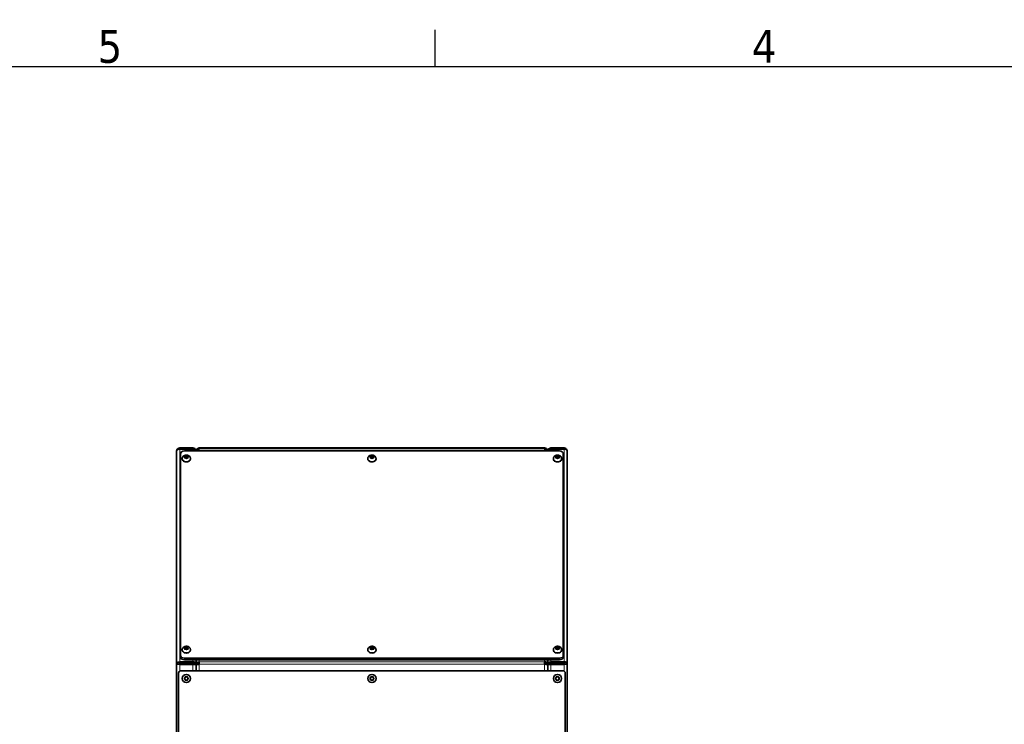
# Model space of a CAD drawing. Header units: millimetres. Extents: x 0 to 5040, y 0 to 3564.
# Tile 18 of 43: x 1148 to 2408, y 2602 to 3504. Entities that reach past the tile are written whole.
import ezdxf

# ---------------------------------------------------------------- set-up
doc = ezdxf.new("R2010")
doc.units = ezdxf.units.MM
doc.header["$LTSCALE"] = 12
doc.layers.get('0').update_dxf_attribs({"lineweight": 25})
for name, color, linetype, lineweight in [('Geometria schizzo (ISO)', 7, 'Continuous', 25), ('Simbolo (ISO)', 7, 'Continuous', 25), ('Spigoli visibili(ISO)', 7, 'Continuous', 35)]:
    doc.layers.add(name, color=color, linetype=linetype, lineweight=lineweight)
doc.layers.add('Spigoli tangenti visibili(ISO)', color=7, linetype='Continuous', lineweight=15, true_color=0x00803f)
doc.styles.add('Testo nota (ISO)', font='tahoma.ttf')

# ---------------------------------------------------------------- blocks, each defined once
blk = doc.blocks.new('Bordi Bordo di default')
at = {"layer": 'Geometria schizzo (ISO)'}
blk.add_line((140, 287), (140, 290.9), dxfattribs=at)
at = {"layer": 'Geometria schizzo (ISO)', "flags": 128}
blk.add_lwpolyline([(10, 10), (10, 287), (410, 287), (410, 10), (10, 10)], dxfattribs=at)
at = {"layer": 'Simbolo (ISO)', "char_height": 3.5, "attachment_point": 7, "style": 'Testo nota (ISO)'}
for s, insert in [('4', (173.78, 287.4)), ('5', (103.98, 287.33))]:
    blk.add_mtext(s, dxfattribs=dict(at, insert=insert))

msp = doc.modelspace()

# ---------------------------------------------------------------- linework, layer by layer
at = {"layer": 'Spigoli tangenti visibili(ISO)'}
for p, q in [((1352.932, 2954.48), (1352.932, 2682.182)), ((1369.932, 2954.48), (1369.932, 2955.831)), ((1369.932, 2952.007), (1369.932, 2954.48)), ((1819.932, 2954.66), (1377.932, 2954.66)), ((1377.932, 2954.66), (1377.932, 2952.007)), ((1819.932, 2952.007), (1819.932, 2954.66)), ((1827.932, 2955.831), (1827.932, 2954.48)), ((1827.932, 2954.48), (1827.932, 2952.007)), ((1844.932, 2682.182), (1844.932, 2954.48)), ((1358.932, 2684.72), (1358.932, 2686.842)), ((1369.932, 2682.182), (1369.932, 2684.72)), ((1377.932, 2684.72), (1377.932, 2682.003)), ((1819.932, 2682.003), (1819.932, 2684.72)), ((1827.932, 2684.72), (1827.932, 2682.182)), ((1838.932, 2686.842), (1838.932, 2684.72)), ((1352.932, 2680.768), (1352.932, 2678.92)), ((1352.932, 2678.92), (1352.932, 2670.429)), ((1369.932, 2680.768), (1369.932, 2682.182)), ((1369.932, 2670.831), (1369.932, 2678.92)), ((1377.932, 2682.003), (1819.932, 2682.003)), ((1377.932, 2679.174), (1377.932, 2670.831)), ((1819.932, 2679.174), (1377.932, 2679.174)), ((1819.932, 2670.831), (1819.932, 2679.174)), ((1827.932, 2682.182), (1827.932, 2680.768)), ((1827.932, 2678.92), (1827.932, 2670.831)), ((1844.932, 2678.92), (1844.932, 2680.768)), ((1844.932, 2670.429), (1844.932, 2678.92))]:
    msp.add_line(p, q, dxfattribs=at)
for centre in [(1361.432, 2660.831), (1598.932, 2660.831), (1836.432, 2660.831)]:
    msp.add_circle(centre, 2.69, dxfattribs=at)
for centre in [(1361.432, 2942.277), (1598.932, 2942.277), (1836.432, 2942.277), (1361.432, 2697.618), (1598.932, 2697.618), (1836.432, 2697.618)]:
    msp.add_ellipse(centre, major_axis=(-5.25, 0), ratio=0.70710678, start_param=0, end_param=3.14159265, dxfattribs=at)
for centre in [(1361.432, 2944.087), (1598.932, 2944.087), (1836.432, 2944.087), (1361.432, 2699.428), (1598.932, 2699.428), (1836.432, 2699.428)]:
    msp.add_ellipse(centre, major_axis=(-2.69, 0), ratio=0.70710678, dxfattribs=at)
at = {"layer": 'Spigoli visibili(ISO)'}
for p, q in [((1348.932, 2679.174), (1348.932, 2951.831)), ((1369.932, 2955.831), (1352.932, 2955.831)), ((1352.932, 2954.48), (1352.932, 2955.831)), ((1352.932, 2954.48), (1369.932, 2954.48)), ((1358.932, 2952.007), (1838.932, 2952.007)), ((1373.889, 2952.417), (1373.932, 2952.417)), ((1373.932, 2952.007), (1373.932, 2952.417)), ((1377.932, 2955.831), (1819.932, 2955.831)), ((1377.932, 2954.66), (1377.932, 2955.831)), ((1819.932, 2955.831), (1819.932, 2954.66)), ((1823.975, 2952.417), (1823.932, 2952.417)), ((1823.932, 2952.417), (1823.932, 2952.007)), ((1844.932, 2955.831), (1827.932, 2955.831)), ((1827.932, 2954.48), (1844.932, 2954.48)), ((1844.932, 2954.48), (1844.932, 2955.831)), ((1848.932, 2951.831), (1848.932, 2679.174)), ((1353.932, 2690.377), (1353.932, 2948.471)), ((1356.182, 2942.277), (1356.182, 2941.754)), ((1359.432, 2944.904), (1361.432, 2945.72)), ((1359.432, 2943.271), (1359.432, 2944.904)), ((1361.432, 2942.454), (1359.432, 2943.271)), ((1361.432, 2945.72), (1363.432, 2944.904)), ((1361.432, 2944.249), (1361.432, 2945.72)), ((1363.432, 2943.271), (1361.432, 2942.454)), ((1363.432, 2944.904), (1363.432, 2943.271)), ((1366.682, 2942.277), (1366.682, 2941.754)), ((1593.682, 2942.277), (1593.682, 2941.754)), ((1596.932, 2944.904), (1598.932, 2945.72)), ((1596.932, 2943.271), (1596.932, 2944.904)), ((1598.932, 2942.454), (1596.932, 2943.271)), ((1598.932, 2945.72), (1600.932, 2944.904)), ((1598.932, 2944.249), (1598.932, 2945.72)), ((1600.932, 2943.271), (1598.932, 2942.454)), ((1600.932, 2944.904), (1600.932, 2943.271)), ((1604.182, 2942.277), (1604.182, 2941.754)), ((1831.182, 2942.277), (1831.182, 2941.754)), ((1834.432, 2944.904), (1836.432, 2945.72)), ((1834.432, 2943.271), (1834.432, 2944.904)), ((1836.432, 2942.454), (1834.432, 2943.271)), ((1836.432, 2945.72), (1838.432, 2944.904)), ((1836.432, 2944.249), (1836.432, 2945.72)), ((1838.432, 2943.271), (1836.432, 2942.454)), ((1838.432, 2944.904), (1838.432, 2943.271)), ((1841.682, 2942.277), (1841.682, 2941.754)), ((1843.932, 2948.471), (1843.932, 2690.377)), ((1356.182, 2697.618), (1356.182, 2697.095)), ((1359.432, 2700.245), (1361.432, 2701.061)), ((1359.432, 2698.612), (1359.432, 2700.245)), ((1361.432, 2697.795), (1359.432, 2698.612)), ((1361.432, 2701.061), (1363.432, 2700.245)), ((1361.432, 2699.59), (1361.432, 2701.061)), ((1363.432, 2698.612), (1361.432, 2697.795)), ((1363.432, 2700.245), (1363.432, 2698.612)), ((1366.682, 2697.618), (1366.682, 2697.095)), ((1593.682, 2697.618), (1593.682, 2697.095)), ((1596.932, 2700.245), (1598.932, 2701.061)), ((1596.932, 2698.612), (1596.932, 2700.245)), ((1598.932, 2697.795), (1596.932, 2698.612)), ((1598.932, 2701.061), (1600.932, 2700.245)), ((1598.932, 2699.59), (1598.932, 2701.061)), ((1600.932, 2698.612), (1598.932, 2697.795)), ((1600.932, 2700.245), (1600.932, 2698.612)), ((1604.182, 2697.618), (1604.182, 2697.095)), ((1831.182, 2697.618), (1831.182, 2697.095)), ((1834.432, 2700.245), (1836.432, 2701.061)), ((1834.432, 2698.612), (1834.432, 2700.245)), ((1836.432, 2697.795), (1834.432, 2698.612)), ((1836.432, 2701.061), (1838.432, 2700.245)), ((1836.432, 2699.59), (1836.432, 2701.061)), ((1838.432, 2698.612), (1836.432, 2697.795)), ((1838.432, 2700.245), (1838.432, 2698.612)), ((1841.682, 2697.618), (1841.682, 2697.095)), ((1353.932, 2690.377), (1353.932, 2688.256)), ((1838.932, 2686.842), (1358.932, 2686.842)), ((1358.932, 2684.72), (1838.932, 2684.72)), ((1373.932, 2684.72), (1373.932, 2679.94)), ((1373.932, 2679.94), (1373.932, 2684.72)), ((1823.932, 2679.94), (1823.932, 2684.72)), ((1823.932, 2684.72), (1823.932, 2679.94)), ((1843.932, 2688.256), (1843.932, 2690.377)), ((1348.932, 2262.831), (1348.932, 2679.174)), ((1350.932, 2679.174), (1348.932, 2679.174)), ((1369.932, 2682.182), (1352.932, 2682.182)), ((1352.932, 2680.768), (1352.932, 2682.182)), ((1352.932, 2680.768), (1369.932, 2680.768)), ((1352.932, 2678.92), (1369.932, 2678.92)), ((1371.932, 2679.94), (1371.932, 2678.809)), ((1371.932, 2679.94), (1373.932, 2679.94)), ((1373.932, 2678.092), (1373.932, 2679.94)), ((1375.932, 2679.94), (1373.932, 2679.94)), ((1373.932, 2679.94), (1373.932, 2678.092)), ((1373.932, 2678.092), (1373.932, 2670.831)), ((1373.932, 2670.831), (1373.932, 2678.092)), ((1375.932, 2679.94), (1375.932, 2678.814)), ((1377.932, 2679.174), (1377.932, 2682.003)), ((1819.932, 2682.003), (1819.932, 2679.174)), ((1821.932, 2679.94), (1821.932, 2678.814)), ((1821.932, 2679.94), (1823.932, 2679.94)), ((1825.932, 2679.94), (1823.932, 2679.94)), ((1823.932, 2679.94), (1823.932, 2678.092)), ((1823.932, 2678.092), (1823.932, 2679.94)), ((1823.932, 2670.831), (1823.932, 2678.092)), ((1823.932, 2678.092), (1823.932, 2670.831)), ((1825.932, 2679.94), (1825.932, 2678.809)), ((1844.932, 2682.182), (1827.932, 2682.182)), ((1844.932, 2680.768), (1827.932, 2680.768)), ((1827.932, 2678.92), (1844.932, 2678.92)), ((1844.932, 2680.768), (1844.932, 2682.182)), ((1846.932, 2679.174), (1848.932, 2679.174)), ((1848.932, 2679.174), (1848.932, 2262.831)), ((1351.432, 2268.831), (1351.432, 2667.831)), ((1354.432, 2670.831), (1843.432, 2670.831)), ((1359.123, 2660.831), (1360.278, 2662.831)), ((1360.278, 2658.831), (1359.123, 2660.831)), ((1360.278, 2662.831), (1362.587, 2662.831)), ((1362.587, 2662.831), (1363.742, 2660.831)), ((1363.742, 2660.831), (1362.587, 2658.831)), ((1596.623, 2660.831), (1597.778, 2662.831)), ((1597.778, 2658.831), (1596.623, 2660.831)), ((1597.778, 2662.831), (1600.087, 2662.831)), ((1600.087, 2662.831), (1601.242, 2660.831)), ((1601.242, 2660.831), (1600.087, 2658.831)), ((1834.123, 2660.831), (1835.278, 2662.831)), ((1835.278, 2658.831), (1834.123, 2660.831)), ((1835.278, 2662.831), (1837.587, 2662.831)), ((1837.587, 2662.831), (1838.742, 2660.831)), ((1838.742, 2660.831), (1837.587, 2658.831)), ((1846.432, 2667.831), (1846.432, 2268.831)), ((1362.587, 2658.831), (1360.278, 2658.831)), ((1600.087, 2658.831), (1597.778, 2658.831)), ((1837.587, 2658.831), (1835.278, 2658.831))]:
    msp.add_line(p, q, dxfattribs=at)
for centre in [(1361.432, 2660.831), (1598.932, 2660.831), (1836.432, 2660.831)]:
    msp.add_circle(centre, 5.25, dxfattribs=at)
for centre, start, end in [((1354.432, 2667.831), 90, 180), ((1843.432, 2667.831), 0, 90)]:
    msp.add_arc(centre, 3, start, end, dxfattribs=at)
for centre, major_axis, ratio, start_param, end_param in [((1358.932, 2948.471), (-5, 0), 0.70710678, 4.71238898, 6.28318531), ((1838.932, 2948.471), (5, 0), 0.70710678, 0, 1.57079633), ((1361.432, 2941.754), (5.25, 0), 0.70710678, 3.14159265, 6.28318531), ((1598.932, 2941.754), (5.25, 0), 0.70710678, 3.14159265, 6.28318531), ((1836.432, 2941.754), (5.25, 0), 0.70710678, 3.14159265, 6.28318531), ((1361.432, 2697.095), (5.25, 0), 0.70710678, 3.14159265, 6.28318531), ((1598.932, 2697.095), (5.25, 0), 0.70710678, 3.14159265, 6.28318531), ((1836.432, 2697.095), (5.25, 0), 0.70710678, 3.14159265, 6.28318531), ((1358.932, 2690.377), (-5, 0), 0.70710678, 0, 1.57079633), ((1358.932, 2688.256), (-5, 0), 0.70710678, 0, 1.57079633), ((1838.932, 2690.377), (5, 0), 0.70710678, 4.71238898, 6.28318531), ((1838.932, 2688.256), (5, 0), 0.70710678, 4.71238898, 6.28318531), ((1369.932, 2679.94), (2, 0), 0.41421356, 0, 1.57079633), ((1827.932, 2679.94), (-2, 0), 0.41421356, 4.71238898, 6.28318531)]:
    msp.add_ellipse(centre, major_axis=major_axis, ratio=ratio, start_param=start_param, end_param=end_param, dxfattribs=at)
for points, knots in [([(1352.932, 2955.831), (1351.659, 2955.831), (1350.402, 2955.181), (1349.667, 2954.141), (1349.193, 2953.471), (1348.932, 2952.652), (1348.932, 2951.831)], [0, 0, 0, 0, 0.95510012, 0.95510012, 0.95510012, 1.57079633, 1.57079633, 1.57079633, 1.57079633]), ([(1348.932, 2951.831), (1348.932, 2952.695), (1349.582, 2953.547), (1350.622, 2954.031), (1351.292, 2954.343), (1352.111, 2954.503), (1352.932, 2954.48)], [0, 0, 0, 0, 0.95510012, 0.95510012, 0.95510012, 1.57079633, 1.57079633, 1.57079633, 1.57079633]), ([(1373.928, 2952.007), (1373.872, 2953.216), (1373.238, 2954.389), (1372.251, 2955.091), (1371.579, 2955.569), (1370.757, 2955.831), (1369.932, 2955.831)], [1.61467305, 1.61467305, 1.61467305, 1.61467305, 2.52336642, 2.52336642, 2.52336642, 3.14159265, 3.14159265, 3.14159265, 3.14159265]), ([(1369.932, 2954.48), (1371.202, 2954.48), (1372.456, 2953.928), (1373.192, 2953.045), (1373.454, 2952.73), (1373.651, 2952.377), (1373.776, 2952.006)], [-3.14159265, -3.14159265, -3.14159265, -3.14159265, -2.18902256, -2.18902256, -2.18902256, -1.84996755, -1.84996755, -1.84996755, -1.84996755]), ([(1377.932, 2955.831), (1376.659, 2955.831), (1375.402, 2955.181), (1374.667, 2954.141), (1374.226, 2953.519), (1373.97, 2952.768), (1373.936, 2952.007)], [0, 0, 0, 0, 0.95510012, 0.95510012, 0.95510012, 1.5269196, 1.5269196, 1.5269196, 1.5269196]), ([(1374.101, 2952.005), (1374.358, 2952.716), (1374.895, 2953.368), (1375.622, 2953.84), (1376.292, 2954.275), (1377.111, 2954.56), (1377.932, 2954.66)], [0.28709904, 0.28709904, 0.28709904, 0.28709904, 0.95510012, 0.95510012, 0.95510012, 1.57079633, 1.57079633, 1.57079633, 1.57079633]), ([(1823.928, 2952.007), (1823.872, 2953.219), (1823.234, 2954.395), (1822.242, 2955.097), (1821.572, 2955.571), (1820.753, 2955.831), (1819.932, 2955.831)], [0.04387672, 0.04387672, 0.04387672, 0.04387672, 0.95510012, 0.95510012, 0.95510012, 1.57079633, 1.57079633, 1.57079633, 1.57079633]), ([(1819.932, 2954.66), (1821.206, 2954.504), (1822.462, 2953.89), (1823.198, 2952.999), (1823.451, 2952.693), (1823.643, 2952.357), (1823.767, 2952.006)], [0, 0, 0, 0, 0.95510012, 0.95510012, 0.95510012, 1.28369728, 1.28369728, 1.28369728, 1.28369728]), ([(1827.932, 2955.831), (1826.662, 2955.831), (1825.409, 2955.185), (1824.673, 2954.15), (1824.229, 2953.525), (1823.971, 2952.771), (1823.936, 2952.007)], [-3.14159265, -3.14159265, -3.14159265, -3.14159265, -2.18902256, -2.18902256, -2.18902256, -1.61467305, -1.61467305, -1.61467305, -1.61467305]), ([(1824.092, 2952.005), (1824.345, 2952.739), (1824.882, 2953.404), (1825.614, 2953.848), (1826.286, 2954.256), (1827.108, 2954.48), (1827.932, 2954.48)], [1.84996755, 1.84996755, 1.84996755, 1.84996755, 2.52336642, 2.52336642, 2.52336642, 3.14159265, 3.14159265, 3.14159265, 3.14159265]), ([(1848.932, 2951.831), (1848.932, 2953.105), (1848.282, 2954.361), (1847.242, 2955.097), (1846.572, 2955.571), (1845.753, 2955.831), (1844.932, 2955.831)], [0, 0, 0, 0, 0.95510012, 0.95510012, 0.95510012, 1.57079633, 1.57079633, 1.57079633, 1.57079633]), ([(1844.932, 2954.48), (1846.206, 2954.516), (1847.462, 2954.093), (1848.198, 2953.394), (1848.672, 2952.944), (1848.932, 2952.388), (1848.932, 2951.831)], [0, 0, 0, 0, 0.95510012, 0.95510012, 0.95510012, 1.57079633, 1.57079633, 1.57079633, 1.57079633]), ([(1356.182, 2942.277), (1356.182, 2942.717), (1356.259, 2943.157), (1356.547, 2943.991), (1356.763, 2944.382), (1357.317, 2945.113), (1357.667, 2945.438), (1358.483, 2946.019), (1358.961, 2946.252), (1360, 2946.603), (1360.565, 2946.705), (1361.715, 2946.759), (1362.3, 2946.707), (1363.435, 2946.44), (1363.986, 2946.226), (1364.974, 2945.631), (1365.418, 2945.261), (1366.094, 2944.406), (1366.348, 2943.95), (1366.62, 2943.072), (1366.682, 2942.675), (1366.682, 2942.277)], [3.14159265, 3.14159265, 3.14159265, 3.14159265, 3.38091246, 3.38091246, 3.63357697, 3.63357697, 3.92427993, 3.92427993, 4.26701763, 4.26701763, 4.64593277, 4.64593277, 5.03423033, 5.03423033, 5.41846202, 5.41846202, 5.7731386, 5.7731386, 6.06713041, 6.06713041, 6.28318531, 6.28318531, 6.28318531, 6.28318531]), ([(1593.682, 2942.277), (1593.682, 2942.717), (1593.759, 2943.157), (1594.047, 2943.991), (1594.263, 2944.382), (1594.817, 2945.113), (1595.167, 2945.438), (1595.983, 2946.019), (1596.461, 2946.252), (1597.5, 2946.603), (1598.065, 2946.705), (1599.215, 2946.759), (1599.8, 2946.707), (1600.935, 2946.44), (1601.486, 2946.226), (1602.474, 2945.631), (1602.918, 2945.261), (1603.594, 2944.406), (1603.848, 2943.95), (1604.12, 2943.072), (1604.182, 2942.675), (1604.182, 2942.277)], [3.14159265, 3.14159265, 3.14159265, 3.14159265, 3.38091246, 3.38091246, 3.63357697, 3.63357697, 3.92427993, 3.92427993, 4.26701763, 4.26701763, 4.64593277, 4.64593277, 5.03423033, 5.03423033, 5.41846202, 5.41846202, 5.7731386, 5.7731386, 6.06713041, 6.06713041, 6.28318531, 6.28318531, 6.28318531, 6.28318531]), ([(1831.182, 2942.277), (1831.182, 2942.717), (1831.259, 2943.157), (1831.547, 2943.991), (1831.763, 2944.382), (1832.317, 2945.113), (1832.667, 2945.438), (1833.483, 2946.019), (1833.961, 2946.252), (1835, 2946.603), (1835.565, 2946.705), (1836.715, 2946.759), (1837.3, 2946.707), (1838.435, 2946.44), (1838.986, 2946.226), (1839.974, 2945.631), (1840.418, 2945.261), (1841.094, 2944.406), (1841.348, 2943.95), (1841.62, 2943.072), (1841.682, 2942.675), (1841.682, 2942.277)], [3.14159265, 3.14159265, 3.14159265, 3.14159265, 3.38091246, 3.38091246, 3.63357697, 3.63357697, 3.92427993, 3.92427993, 4.26701763, 4.26701763, 4.64593277, 4.64593277, 5.03423033, 5.03423033, 5.41846202, 5.41846202, 5.7731386, 5.7731386, 6.06713041, 6.06713041, 6.28318531, 6.28318531, 6.28318531, 6.28318531]), ([(1356.182, 2697.618), (1356.182, 2698.058), (1356.259, 2698.498), (1356.547, 2699.332), (1356.763, 2699.723), (1357.317, 2700.454), (1357.667, 2700.779), (1358.483, 2701.36), (1358.961, 2701.593), (1360, 2701.944), (1360.565, 2702.046), (1361.715, 2702.1), (1362.3, 2702.048), (1363.435, 2701.781), (1363.986, 2701.567), (1364.974, 2700.972), (1365.418, 2700.602), (1366.094, 2699.748), (1366.348, 2699.291), (1366.62, 2698.413), (1366.682, 2698.016), (1366.682, 2697.618)], [3.14159265, 3.14159265, 3.14159265, 3.14159265, 3.38091246, 3.38091246, 3.63357697, 3.63357697, 3.92427993, 3.92427993, 4.26701763, 4.26701763, 4.64593277, 4.64593277, 5.03423033, 5.03423033, 5.41846202, 5.41846202, 5.7731386, 5.7731386, 6.06713041, 6.06713041, 6.28318531, 6.28318531, 6.28318531, 6.28318531]), ([(1593.682, 2697.618), (1593.682, 2698.058), (1593.759, 2698.498), (1594.047, 2699.332), (1594.263, 2699.723), (1594.817, 2700.454), (1595.167, 2700.779), (1595.983, 2701.36), (1596.461, 2701.593), (1597.5, 2701.944), (1598.065, 2702.046), (1599.215, 2702.1), (1599.8, 2702.048), (1600.935, 2701.781), (1601.486, 2701.567), (1602.474, 2700.972), (1602.918, 2700.602), (1603.594, 2699.748), (1603.848, 2699.291), (1604.12, 2698.413), (1604.182, 2698.016), (1604.182, 2697.618)], [3.14159265, 3.14159265, 3.14159265, 3.14159265, 3.38091246, 3.38091246, 3.63357697, 3.63357697, 3.92427993, 3.92427993, 4.26701763, 4.26701763, 4.64593277, 4.64593277, 5.03423033, 5.03423033, 5.41846202, 5.41846202, 5.7731386, 5.7731386, 6.06713041, 6.06713041, 6.28318531, 6.28318531, 6.28318531, 6.28318531]), ([(1831.182, 2697.618), (1831.182, 2698.058), (1831.259, 2698.498), (1831.547, 2699.332), (1831.763, 2699.723), (1832.317, 2700.454), (1832.667, 2700.779), (1833.483, 2701.36), (1833.961, 2701.593), (1835, 2701.944), (1835.565, 2702.046), (1836.715, 2702.1), (1837.3, 2702.048), (1838.435, 2701.781), (1838.986, 2701.567), (1839.974, 2700.972), (1840.418, 2700.602), (1841.094, 2699.748), (1841.348, 2699.291), (1841.62, 2698.413), (1841.682, 2698.016), (1841.682, 2697.618)], [3.14159265, 3.14159265, 3.14159265, 3.14159265, 3.38091246, 3.38091246, 3.63357697, 3.63357697, 3.92427993, 3.92427993, 4.26701763, 4.26701763, 4.64593277, 4.64593277, 5.03423033, 5.03423033, 5.41846202, 5.41846202, 5.7731386, 5.7731386, 6.06713041, 6.06713041, 6.28318531, 6.28318531, 6.28318531, 6.28318531]), ([(1352.932, 2682.182), (1351.659, 2682.146), (1350.402, 2681.65), (1349.667, 2680.878), (1349.193, 2680.381), (1348.932, 2679.778), (1348.932, 2679.174)], [0, 0, 0, 0, 0.95510012, 0.95510012, 0.95510012, 1.57079633, 1.57079633, 1.57079633, 1.57079633]), ([(1348.932, 2679.174), (1348.932, 2679.123), (1349.582, 2679.071), (1350.622, 2679.02), (1351.292, 2678.987), (1352.111, 2678.954), (1352.932, 2678.92)], [0, 0, 0, 0, 0.95510012, 0.95510012, 0.95510012, 1.57079633, 1.57079633, 1.57079633, 1.57079633]), ([(1350.932, 2679.174), (1350.932, 2679.753), (1351.403, 2680.318), (1352.089, 2680.587), (1352.352, 2680.69), (1352.642, 2680.752), (1352.932, 2680.768)], [0, 0, 0, 0, 1.13581186, 1.13581186, 1.13581186, 1.57079633, 1.57079633, 1.57079633, 1.57079633]), ([(1350.932, 2679.174), (1350.932, 2679.113), (1351.403, 2679.052), (1352.089, 2678.991), (1352.352, 2678.967), (1352.642, 2678.944), (1352.932, 2678.92)], [0, 0, 0, 0, 1.13581186, 1.13581186, 1.13581186, 1.57079633, 1.57079633, 1.57079633, 1.57079633]), ([(1373.932, 2679.94), (1373.932, 2680.652), (1373.286, 2681.354), (1372.251, 2681.767), (1371.579, 2682.035), (1370.757, 2682.182), (1369.932, 2682.182)], [1.57079633, 1.57079633, 1.57079633, 1.57079633, 2.52336642, 2.52336642, 2.52336642, 3.14159265, 3.14159265, 3.14159265, 3.14159265]), ([(1369.932, 2678.92), (1371.202, 2678.92), (1372.456, 2678.786), (1373.192, 2678.572), (1373.67, 2678.433), (1373.932, 2678.263), (1373.932, 2678.092)], [-3.14159265, -3.14159265, -3.14159265, -3.14159265, -2.18902256, -2.18902256, -2.18902256, -1.57079633, -1.57079633, -1.57079633, -1.57079633]), ([(1377.932, 2682.003), (1376.659, 2682.158), (1375.402, 2681.853), (1374.667, 2681.273), (1374.193, 2680.899), (1373.932, 2680.42), (1373.932, 2679.94)], [0, 0, 0, 0, 0.95510012, 0.95510012, 0.95510012, 1.57079633, 1.57079633, 1.57079633, 1.57079633]), ([(1373.932, 2678.092), (1373.932, 2678.311), (1374.582, 2678.531), (1375.622, 2678.75), (1376.292, 2678.891), (1377.111, 2679.033), (1377.932, 2679.174)], [0, 0, 0, 0, 0.95510012, 0.95510012, 0.95510012, 1.57079633, 1.57079633, 1.57079633, 1.57079633]), ([(1377.932, 2680.589), (1377.175, 2680.773), (1376.438, 2680.625), (1376.118, 2680.324), (1375.996, 2680.208), (1375.932, 2680.074), (1375.932, 2679.94)], [0, 0, 0, 0, 1.13581186, 1.13581186, 1.13581186, 1.57079633, 1.57079633, 1.57079633, 1.57079633]), ([(1823.932, 2679.94), (1823.932, 2680.685), (1823.282, 2681.418), (1822.242, 2681.783), (1821.572, 2682.019), (1820.753, 2682.103), (1819.932, 2682.003)], [0, 0, 0, 0, 0.95510012, 0.95510012, 0.95510012, 1.57079633, 1.57079633, 1.57079633, 1.57079633]), ([(1819.932, 2680.589), (1820.689, 2680.773), (1821.427, 2680.625), (1821.746, 2680.324), (1821.868, 2680.208), (1821.932, 2680.074), (1821.932, 2679.94)], [0, 0, 0, 0, 1.13581186, 1.13581186, 1.13581186, 1.57079633, 1.57079633, 1.57079633, 1.57079633]), ([(1819.932, 2679.174), (1821.206, 2678.955), (1822.462, 2678.736), (1823.198, 2678.516), (1823.672, 2678.375), (1823.932, 2678.233), (1823.932, 2678.092)], [0, 0, 0, 0, 0.95510012, 0.95510012, 0.95510012, 1.57079633, 1.57079633, 1.57079633, 1.57079633]), ([(1827.932, 2682.182), (1826.662, 2682.182), (1825.409, 2681.82), (1824.673, 2681.239), (1824.195, 2680.863), (1823.932, 2680.402), (1823.932, 2679.94)], [-3.14159265, -3.14159265, -3.14159265, -3.14159265, -2.18902256, -2.18902256, -2.18902256, -1.57079633, -1.57079633, -1.57079633, -1.57079633]), ([(1823.932, 2678.092), (1823.932, 2678.355), (1824.579, 2678.615), (1825.614, 2678.767), (1826.286, 2678.866), (1827.108, 2678.92), (1827.932, 2678.92)], [1.57079633, 1.57079633, 1.57079633, 1.57079633, 2.52336642, 2.52336642, 2.52336642, 3.14159265, 3.14159265, 3.14159265, 3.14159265]), ([(1848.932, 2679.174), (1848.932, 2680.111), (1848.282, 2681.036), (1847.242, 2681.593), (1846.572, 2681.951), (1845.753, 2682.159), (1844.932, 2682.182)], [0, 0, 0, 0, 0.95510012, 0.95510012, 0.95510012, 1.57079633, 1.57079633, 1.57079633, 1.57079633]), ([(1846.932, 2679.174), (1846.932, 2679.753), (1846.462, 2680.318), (1845.775, 2680.587), (1845.512, 2680.69), (1845.222, 2680.752), (1844.932, 2680.768)], [0, 0, 0, 0, 1.13581186, 1.13581186, 1.13581186, 1.57079633, 1.57079633, 1.57079633, 1.57079633]), ([(1844.932, 2678.92), (1846.206, 2678.972), (1847.462, 2679.023), (1848.198, 2679.075), (1848.672, 2679.108), (1848.932, 2679.141), (1848.932, 2679.174)], [0, 0, 0, 0, 0.95510012, 0.95510012, 0.95510012, 1.57079633, 1.57079633, 1.57079633, 1.57079633]), ([(1846.932, 2679.174), (1846.932, 2679.113), (1846.462, 2679.052), (1845.775, 2678.991), (1845.512, 2678.967), (1845.222, 2678.944), (1844.932, 2678.92)], [0, 0, 0, 0, 1.13581186, 1.13581186, 1.13581186, 1.57079633, 1.57079633, 1.57079633, 1.57079633])]:
    msp.add_open_spline(points, degree=3, knots=knots, dxfattribs=at)
for points in [[(1361.432, 2944.249), (1360.432, 2943.605), (1359.432, 2943.433)], [(1363.432, 2943.433), (1362.432, 2943.605), (1361.432, 2944.249)], [(1598.932, 2944.249), (1597.932, 2943.605), (1596.932, 2943.433)], [(1600.932, 2943.433), (1599.932, 2943.605), (1598.932, 2944.249)], [(1836.432, 2944.249), (1835.432, 2943.605), (1834.432, 2943.433)], [(1838.432, 2943.433), (1837.432, 2943.605), (1836.432, 2944.249)], [(1361.432, 2699.59), (1360.432, 2698.946), (1359.432, 2698.774)], [(1363.432, 2698.774), (1362.432, 2698.946), (1361.432, 2699.59)], [(1598.932, 2699.59), (1597.932, 2698.946), (1596.932, 2698.774)], [(1600.932, 2698.774), (1599.932, 2698.946), (1598.932, 2699.59)], [(1836.432, 2699.59), (1835.432, 2698.946), (1834.432, 2698.774)], [(1838.432, 2698.774), (1837.432, 2698.946), (1836.432, 2699.59)]]:
    msp.add_rational_spline(points, [1, 1.15470053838, 1], degree=2, dxfattribs=at)

# ---------------------------------------------------------------- block references
at = {"xscale": 12, "yscale": 12, "zscale": 12}
msp.add_blockref('Bordi Bordo di default', (0, 0), dxfattribs=at)

doc.saveas('drawing.dxf')
